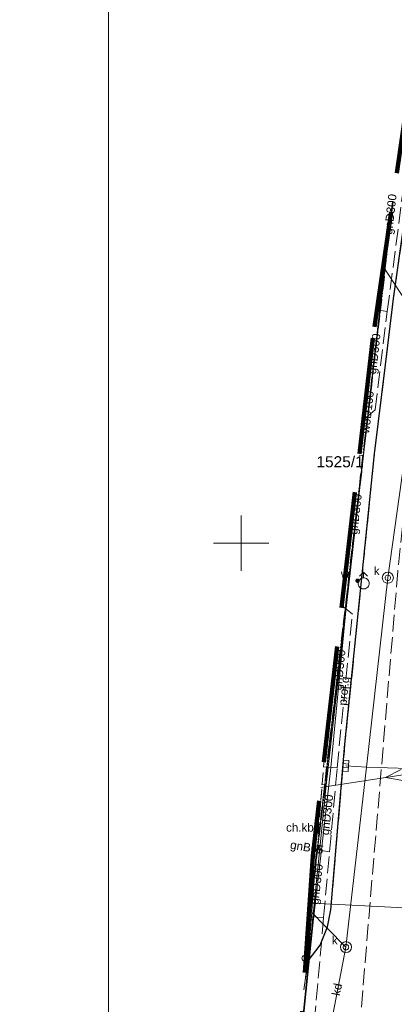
# Model space of a CAD drawing. Extents: x 0 to 6568752, y 0 to 5584302.
# Tile 10 of 74: x 6568230 to 6568264, y 5584008 to 5584097. Entities that reach past the tile are written whole.
import ezdxf
from ezdxf.enums import TextEntityAlignment as Align

# ---------------------------------------------------------------- set-up
doc = ezdxf.new("R2010")
doc.units = 0
doc.header["$PDSIZE"] = 0.75
for name, pattern in [('GAK', [3.5, 2, -0.7, 0.1, -0.7]), ('KROPK2-2-2', [3.49, 1, -0.47, 0.05, -0.47, 1, -0.5]), ('PRZER1-1', [1, 0.5, -0.5]), ('PRZER2-1', [1.5, 1, -0.5]), ('PRZER3-1', [2, 1.5, -0.5])]:
    doc.linetypes.add(name, pattern=pattern)
doc.layers.get('0').update_dxf_attribs({"linetype": 'CONTINUOUS'})
doc.layers.get('Defpoints').update_dxf_attribs({"linetype": 'CONTINUOUS'})
for name, color, linetype, lineweight in [('EGDE', 7, 'CONTINUOUS', 18), ('EGDE_O', 7, 'CONTINUOUS', 18), ('EGPG', 7, 'CONTINUOUS', 18), ('GESGPS', 7, 'CONTINUOUS', 35), ('OTKC', 7, 'CONTINUOUS', 18), ('OTKC_O', 7, 'CONTINUOUS', 18), ('OTKJ', 7, 'CONTINUOUS', 18), ('OTKK', 7, 'CONTINUOUS', 25), ('OTZT', 7, 'CONTINUOUS', 18), ('ramka sekcji', 7, 'CONTINUOUS', 18), ('siec', 7, 'GAK', 70), ('SUPK', 7, 'CONTINUOUS', 18), ('SUPW', 7, 'CONTINUOUS', 18), ('SUPW_O', 7, 'CONTINUOUS', 18), ('zakres', 6, 'PRZER3-1', 106)]:
    doc.layers.add(name, color=color, linetype=linetype, lineweight=lineweight)
for name, color, linetype, lineweight, true_color in [('EGUG', 7, 'CONTINUOUS', 18, 0x008000), ('GELULI', 7, 'CONTINUOUS', 18, 0xfeffff), ('SUEP', 1, 'CONTINUOUS', 18, 0xff0000), ('SUGP', 7, 'CONTINUOUS', 18, 0xbfbf00), ('SUGP_O', 7, 'CONTINUOUS', 18, 0xbfbf00), ('SUKK', 7, 'CONTINUOUS', 18, 0x803300), ('SUKP', 7, 'CONTINUOUS', 18, 0x803300), ('SUKP_O', 7, 'CONTINUOUS', 18, 0x803300), ('SUWH', 5, 'CONTINUOUS', 18, 0x0000ff), ('SUWP', 5, 'CONTINUOUS', 18, 0x0000ff), ('SUWP_O', 5, 'CONTINUOUS', 18, 0x0000ff), ('SUWW', 5, 'CONTINUOUS', 18, 0x0000ff), ('SUWW_O', 5, 'CONTINUOUS', 18, 0x0000ff)]:
    doc.layers.add(name, color=color, linetype=linetype, lineweight=lineweight, true_color=true_color)
doc.styles.add('Arial', font='arial.ttf')
doc.styles.add('GEO-INFO', font='arial.ttf')
doc.dimstyles.get("Standard").update_dxf_attribs({"dimtxt": 0.18, "dimasz": 0.18, "dimexe": 0.18, "dimexo": 0.0625, "dimgap": 0.09, "dimtad": 0, "dimtih": 1, "dimtoh": 1, "dimdec": 4, "dimzin": 0, "dimdsep": 46, "dimtxsty": 'Standard', "dimcen": 0.09, "dimadec": 0, "dimazin": 0, "dimtfac": 1, "dimtdec": 4, "dimtofl": 0, "dimtmove": 0, "dimatfit": 3, "dimfxl": 0, "dimtolj": 1, "dimtzin": 0, "dimarcsym": 0})

# ---------------------------------------------------------------- blocks, each defined once
blk = doc.blocks.new('D_GUPWZA1')
blk.add_hatch(color=0).paths.add_polyline_path([(-0.2, 0), (-0.193185, -0.051764), (-0.173205, -0.1), (-0.141421, -0.141421), (-0.1, -0.173205), (-0.051764, -0.193185), (0, -0.2), (0.051764, -0.193185), (0.1, -0.173205), (0.141421, -0.141421), (0.173205, -0.1), (0.193185, -0.051764), (0.2, 0), (0.193185, 0.051764), (0.173205, 0.1), (0.141421, 0.141421), (0.1, 0.173205), (0.051764, 0.193185), (0, 0.2), (-0.051764, 0.193185), (-0.1, 0.173205), (-0.141421, 0.141421), (-0.173205, 0.1), (-0.193185, 0.051764)])
blk = doc.blocks.new('D_GUPIWZ1_1')
at = {"color": 0}
blk.add_lwpolyline([(0, 0.25), (0.064705, 0.241481), (0.125, 0.216506), (0.176777, 0.176777), (0.216506, 0.125), (0.241481, 0.064705), (0.25, 0), (0.241481, -0.064705), (0.216506, -0.125), (0.176777, -0.176777), (0.125, -0.216506), (0.064705, -0.241481), (0, -0.25), (-0.064705, -0.241481), (-0.125, -0.216506), (-0.176777, -0.176777), (-0.216506, -0.125), (-0.241481, -0.064705), (-0.25, 0), (-0.241481, 0.064705), (-0.216506, 0.125), (-0.176777, 0.176777), (-0.125, 0.216506), (-0.064705, 0.241481)], close=True, dxfattribs=at)
blk = doc.blocks.new('D_GUPKKS1')
at = {"color": 0}
blk.add_lwpolyline([(0.5, -0.25), (-0.5, -0.25), (-0.5, 0.25), (0.5, 0.25)], close=True, dxfattribs=at)
for points in [[(-0.175, -0.25), (-0.175, 0.25)], [(0.175, -0.25), (0.175, 0.25)]]:
    blk.add_lwpolyline(points, dxfattribs=at)
blk = doc.blocks.new('D_GUPWDT1')
at = {"color": 0}
for points in [[(-0.353553, 0.646447), (0, 1), (0.353553, 0.646447)], [(0, 0.5), (0, 1)]]:
    blk.add_lwpolyline(points, dxfattribs=at)
blk.add_lwpolyline([(0, 0.5), (0.086824, 0.492404), (0.17101, 0.469846), (0.25, 0.433013), (0.321394, 0.383022), (0.383022, 0.321394), (0.433013, 0.25), (0.469846, 0.17101), (0.492404, 0.086824), (0.5, 0), (0.492404, -0.086824), (0.469846, -0.17101), (0.433013, -0.25), (0.377875, -0.32743), (0.309079, -0.393027), (0.229113, -0.444418), (0.140866, -0.479746), (0.047528, -0.497736), (-0.047528, -0.497736), (-0.140866, -0.479746), (-0.229113, -0.444418), (-0.309079, -0.393027), (-0.377875, -0.32743), (-0.433013, -0.25), (-0.4725, -0.163534), (-0.494911, -0.071157), (-0.499434, 0.023791), (-0.485906, 0.117879), (-0.454816, 0.207708), (-0.407288, 0.290028), (-0.34504, 0.361867), (-0.27032, 0.420627), (-0.185831, 0.464184), (-0.094626, 0.490964)], close=True, dxfattribs=at)
blk = doc.blocks.new('D_GEPPGD1_1')
at = {"color": 0}
blk.add_lwpolyline([(0, 0.25), (0.077254, 0.237764), (0.146946, 0.202254), (0.202254, 0.146946), (0.237764, 0.077254), (0.25, 0), (0.237764, -0.077254), (0.202254, -0.146946), (0.146946, -0.202254), (0.077254, -0.237764), (0, -0.25), (-0.077254, -0.237764), (-0.146946, -0.202254), (-0.202254, -0.146946), (-0.237764, -0.077254), (-0.25, 0), (-0.237764, 0.077254), (-0.202254, 0.146946), (-0.146946, 0.202254), (-0.077254, 0.237764)], close=True, dxfattribs=at)
blk = doc.blocks.new('D_SUEP1')
at = {"color": 0}
blk.add_lwpolyline([(-0.75, -0.5), (0.75, 0), (-0.75, 0.5)], dxfattribs=at)
blk = doc.blocks.new('*D45')
at = {"layer": 'Defpoints', "color": 0}
for p in [(6568647.5, 5584150), (6568650, 5584150), (0, 0)]:
    blk.add_point(p, dxfattribs=at)
at = {"layer": 'ramka sekcji', "color": 0, "lineweight": -2}
blk.add_line((6568649.938, 5584150), (6568647.5, 5584150), dxfattribs=at)
at = {"layer": 'ramka sekcji', "color": 0, "insert": (6568644.106, 5584150), "char_height": 0.75, "attachment_point": 5, "style": 'GEO-INFO'}
blk.add_mtext('\\A1;5584150.0000', dxfattribs=at)
blk = doc.blocks.new('*D46')
at = {"layer": 'Defpoints', "color": 0}
for p in [(6568650, 5584152.5), (6568650, 5584150), (0, 0)]:
    blk.add_point(p, dxfattribs=at)
at = {"layer": 'ramka sekcji', "color": 0, "lineweight": -2}
blk.add_line((6568650, 5584150.062), (6568650, 5584152.5), dxfattribs=at)
at = {"layer": 'ramka sekcji', "color": 0, "insert": (6568650, 5584155.896), "char_height": 0.75, "attachment_point": 5, "rotation": 90, "style": 'GEO-INFO'}
blk.add_mtext('\\A1;6568650.0000', dxfattribs=at)
blk = doc.blocks.new('*D47')
at = {"layer": 'Defpoints', "color": 0}
for p in [(6568250, 5584200), (6568252.5, 5584200), (0, 0)]:
    blk.add_point(p, dxfattribs=at)
at = {"layer": 'ramka sekcji', "color": 0, "lineweight": -2}
blk.add_line((6568250.062, 5584200), (6568252.5, 5584200), dxfattribs=at)
at = {"layer": 'ramka sekcji', "color": 0, "insert": (6568255.894, 5584200), "char_height": 0.75, "attachment_point": 5, "style": 'GEO-INFO'}
blk.add_mtext('\\A1;5584200.0000', dxfattribs=at)
blk = doc.blocks.new('*D48')
at = {"layer": 'Defpoints', "color": 0}
for p in [(6568250, 5584202.5), (6568250, 5584200), (0, 0)]:
    blk.add_point(p, dxfattribs=at)
at = {"layer": 'ramka sekcji', "color": 0, "lineweight": -2}
blk.add_line((6568250, 5584200.062), (6568250, 5584202.5), dxfattribs=at)
at = {"layer": 'ramka sekcji', "color": 0, "insert": (6568250, 5584205.896), "char_height": 0.75, "attachment_point": 5, "rotation": 90, "style": 'GEO-INFO'}
blk.add_mtext('\\A1;6568250.0000', dxfattribs=at)

msp = doc.modelspace()

# ---------------------------------------------------------------- linework, layer by layer
at = {"layer": 'EGDE', "linetype": 'Continuous', "elevation": 10.22}
for points in [[(6568263.68464, 5584080.82187), (6568255.99101, 5584014.77215)], [(6568255.99101, 5584014.77215), (6568263.68464, 5584080.82187)]]:
    msp.add_lwpolyline(points, dxfattribs=at)
at = {"layer": 'EGUG', "linetype": 'PRZER1-1', "lineweight": 18, "elevation": 10.08}
for points in [[(6568263.68464, 5584080.82187), (6568255.99101, 5584014.77215)], [(6568255.99101, 5584014.77215), (6568263.68464, 5584080.82187)]]:
    msp.add_lwpolyline(points, dxfattribs=at)
at = {"layer": 'GELULI', "linetype": 'PRZER3-1', "lineweight": 18, "elevation": 9.97}
msp.add_lwpolyline([(6568319.19104, 5584273.59118), (6568317.37316, 5584268.23555), (6568309.68055, 5584250.53856), (6568289.86245, 5584190.47418), (6568285.07942, 5584172.75901), (6568279.69204, 5584149.0357), (6568272.77184, 5584111.16796), (6568271.26664, 5584099.36855), (6568266.94368, 5584075.42787), (6568264.14881, 5584047.52502), (6568260.73474, 5584006.78646), (6568257.68002, 5583953.56117), (6568257.32084, 5583948.9349)], dxfattribs=at)
at = {"layer": 'GESGPS', "linetype": 'KROPK2-2-2', "lineweight": 35, "elevation": 10.1}
for points in [[(6568255.99101, 5584014.77215), (6568263.68464, 5584080.82187)], [(6568263.68464, 5584080.82187), (6568255.99101, 5584014.77215)]]:
    msp.add_lwpolyline(points, dxfattribs=at)
at = {"layer": 'OTKC', "linetype": 'PRZER2-1', "lineweight": 18, "elevation": 10.18}
for points in [[(6568266.05365, 5584097.07086), (6568267.42, 5584096.86), (6568265.39, 5584083.6), (6568263.75, 5584072.07), (6568263.02, 5584066.09), (6568262.03, 5584058.06), (6568259.37, 5584031.88), (6568258.09, 5584016.93)], [(6568261.09335, 5584061.65353), (6568261.12, 5584061.65), (6568261.23275, 5584062.85422)], [(6568256.71328, 5584023.92552), (6568256.94, 5584023.86), (6568257.52, 5584030.79), (6568257.51044, 5584030.79191)], [(6568258.09, 5584016.93), (6568257.78, 5584015.4), (6568257.13, 5584013.77), (6568256.04, 5584012.34), (6568256.75, 5584021.78), (6568256.47257, 5584021.85215)]]:
    msp.add_lwpolyline(points, dxfattribs=at)
at = {"layer": 'OTKJ', "linetype": 'PRZER3-1', "lineweight": 18, "elevation": 10.18}
for points in [[(6568255.65102, 5584009.73409), (6568256.04, 5584012.34), (6568257.13, 5584013.77), (6568257.78, 5584015.4), (6568258.09, 5584016.93), (6568259.37, 5584031.88), (6568262.03, 5584058.06), (6568263.02, 5584066.09), (6568263.75, 5584072.07), (6568265.39, 5584083.6), (6568267.42, 5584096.86), (6568269.36, 5584108.38), (6568270.67, 5584115.26), (6568273.94, 5584132.16), (6568275.95, 5584142.11), (6568277.58, 5584149.91), (6568280.03, 5584160.7), (6568281.93, 5584168.24)], [(6568255.81728, 5584012.1978), (6568256.04, 5584012.34), (6568255.65102, 5584009.73409)]]:
    msp.add_lwpolyline(points, dxfattribs=at)
at = {"layer": 'OTKK', "linetype": 'Continuous', "lineweight": 25, "elevation": 10.18}
msp.add_lwpolyline([(6568255.81728, 5584012.1978), (6568256.04, 5584012.34), (6568257.13, 5584013.77), (6568257.78, 5584015.4), (6568258.09, 5584016.93), (6568259.37, 5584031.88), (6568262.03, 5584058.06), (6568263.02, 5584066.09), (6568263.75, 5584072.07), (6568265.39, 5584083.6), (6568267.42, 5584096.86), (6568269.36, 5584108.38), (6568270.67, 5584115.26), (6568273.94, 5584132.16), (6568275.95, 5584142.11), (6568277.58, 5584149.91), (6568280.03, 5584160.7), (6568281.93, 5584168.24)], dxfattribs=at)
at = {"layer": 'OTZT', "color": 7, "linetype": 'PRZER2-1', "lineweight": 18, "elevation": 10.1}
for points in [[(6568261.23275, 5584062.85422), (6568261.12, 5584061.65), (6568261.09335, 5584061.65353)], [(6568257.51044, 5584030.79191), (6568257.52, 5584030.79), (6568256.94, 5584023.86), (6568256.71328, 5584023.92552)], [(6568256.47257, 5584021.85215), (6568256.75, 5584021.78), (6568256.04, 5584012.34), (6568255.81728, 5584012.1978)]]:
    msp.add_lwpolyline(points, dxfattribs=at)
at = {"layer": 'ramka sekcji'}
for q in [(6568250, 5584052.5), (6568247.5, 5584050), (6568250, 5584047.5), (6568252.5, 5584050)]:
    msp.add_line((6568250, 5584050), q, dxfattribs=at)
at = {"layer": 'siec', "linetype": 'ByBlock', "lineweight": 20}
msp.add_lwpolyline([(6568734.39713, 5584289.91756), (6568238.01967, 5584289.91756), (6568238.01967, 5583920.87902), (6568734.39713, 5583920.87902)], close=True, dxfattribs=at)
at = {"layer": 'SUEP', "linetype": 'Continuous', "lineweight": 18, "elevation": 10.14}
for points in [[(6568262.8295, 5584074.95644), (6568272.23, 5584060.56)], [(6568257.182, 5584027.96288), (6568268.71018, 5584029.73457)], [(6568256.17146, 5584017.44607), (6568256.4417, 5584017.54991), (6568265.27821, 5584017.09372), (6568264.0933, 5583992.64655), (6568262.58344, 5583966.25504), (6568268.82381, 5583960.05496), (6568267.64219, 5583948.53883)]]:
    msp.add_lwpolyline(points, dxfattribs=at)
at = {"layer": 'SUGP', "linetype": 'PRZER3-1', "lineweight": 18, "elevation": 10.14}
for points in [[(6568261.03162, 5584061.12178), (6568262.10392, 5584062.02195), (6568263.18892, 5584070.89595), (6568264.73194, 5584082.67695), (6568265.95805, 5584091.06252)], [(6568263.18892, 5584070.89595), (6568262.26081, 5584071.0558)], [(6568257.44636, 5584016.26156), (6568257.97914, 5584022.17384), (6568258.65992, 5584029.73295), (6568260.04249, 5584043.60494), (6568259.08906, 5584044.38944)], [(6568258.65992, 5584029.73295), (6568257.39932, 5584029.83483)], [(6568257.97914, 5584022.17384), (6568256.53873, 5584022.42209)], [(6568257.44636, 5584016.26156), (6568255.7306, 5583997.21539), (6568254.34893, 5583976.05089), (6568252.59814, 5583949.2539)], [(6568256.09471, 5584016.30874), (6568257.44636, 5584016.26156)]]:
    msp.add_lwpolyline(points, dxfattribs=at)
at = {"layer": 'SUGP', "linetype": 'Continuous', "lineweight": 18, "elevation": 10.14}
for points in [[(6568263.4199, 5584079.00603), (6568262.51372, 5584071.10049), (6568260.999, 5584057.88101), (6568259.7926, 5584047.35469), (6568258.10291, 5584029.78664), (6568257.24449, 5584022.36704), (6568256.5219, 5584016.12427)], [(6568262.51372, 5584071.10049), (6568262.27295, 5584071.13912)], [(6568260.999, 5584057.88101), (6568260.66386, 5584057.95409)], [(6568259.7926, 5584047.35469), (6568259.43995, 5584047.41186)], [(6568258.10291, 5584029.78664), (6568257.40025, 5584029.84283)], [(6568257.24449, 5584022.36704), (6568256.54581, 5584022.48307)], [(6568255.18225, 5584002.78783), (6568256.5219, 5584016.12427)], [(6568256.5219, 5584016.12427), (6568256.06894, 5584015.92697)]]:
    msp.add_lwpolyline(points, dxfattribs=at)
at = {"layer": 'SUKP', "linetype": 'Continuous', "lineweight": 18, "elevation": 10.14}
for points in [[(6568279.56, 5584153.3), (6568276.68, 5584130.8), (6568271.9, 5584104.24), (6568269.16154, 5584087.59811), (6568267.62, 5584078.23), (6568263.24, 5584046.89), (6568261.30141, 5584029.80677), (6568259.46, 5584013.58)], [(6568261.30141, 5584029.80677), (6568259.44, 5584029.93)], [(6568265.1, 5584029.7), (6568261.30141, 5584029.80677)], [(6568256.1366, 5584016.92944), (6568259.46, 5584013.58)], [(6568259.46, 5584013.58), (6568257.98176, 5584005.91885)]]:
    msp.add_lwpolyline(points, dxfattribs=at)
at = {"layer": 'SUPK', "linetype": 'Continuous', "lineweight": 18, "elevation": 10.14}
for points in [[(6568263.24, 5584046.39, -1), (6568263.24, 5584047.39, -1)], [(6568259.46, 5584013.08, -1), (6568259.46, 5584014.08, -1)]]:
    msp.add_lwpolyline(points, format="xyb", close=True, dxfattribs=at)
at = {"layer": 'SUWP', "linetype": 'Continuous', "lineweight": 18, "elevation": 10.14}
for points in [[(6568255.30039, 5584004.53848), (6568257.67762, 5584028.179), (6568263.44795, 5584079.19839)], [(6568257.67762, 5584028.179), (6568257.21892, 5584028.28088)]]:
    msp.add_lwpolyline(points, dxfattribs=at)
at = {"layer": 'zakres', "ltscale": 7}
msp.add_lwpolyline([(6568419.28314, 5584244.20999), (6568355.04246, 5584262.48696), (6568313.61581, 5584275.31799), (6568306.59555, 5584258.01123), (6568299.2612, 5584234.56823), (6568280.6299, 5584172.98146), (6568276.44824, 5584154.31965), (6568267.58948, 5584107.60505), (6568261.88828, 5584068.50066), (6568256.46359, 5584021.7748), (6568252.69909, 5583965.99225), (6568250.34937, 5583966.23815), (6568248.9828, 5583949.49809), (6568593.23088, 5583926.24598)], dxfattribs=at)

# ---------------------------------------------------------------- block references
at = {"layer": 'EGPG', "linetype": 'Continuous', "lineweight": 18}
msp.add_blockref('D_GEPPGD1_1', (6568255.73571, 5584012.58043, 10.24), dxfattribs=at)
at = {"layer": 'SUEP', "linetype": 'Continuous', "lineweight": 18, "rotation": 188.7370698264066}
msp.add_blockref('D_SUEP1', (6568263.7682, 5584028.97507, 10.14), dxfattribs=at)
at = {"layer": 'SUKK', "linetype": 'Continuous', "lineweight": 18, "rotation": 265.0561972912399}
msp.add_blockref('D_GUPKKS1', (6568259.44, 5584029.93, 10.16), dxfattribs=at)
at = {"layer": 'SUPW', "linetype": 'Continuous', "lineweight": 18}
for p in [(6568263.24, 5584046.89, 10.18), (6568259.46, 5584013.58, 10.18)]:
    msp.add_blockref('D_GUPIWZ1_1', p, dxfattribs=at)
at = {"layer": 'SUWH', "linetype": 'Continuous', "lineweight": 18}
msp.add_blockref('D_GUPWDT1', (6568261.05, 5584046.38, 10.16), dxfattribs=at)
at = {"layer": 'SUWW', "linetype": 'Continuous', "lineweight": 18}
msp.add_blockref('D_GUPWZA1', (6568260.51, 5584046.62, 10.16), dxfattribs=at)

# ---------------------------------------------------------------- texts
at = {"layer": 'EGDE_O', "linetype": 'Continuous', "style": 'Arial'}
msp.add_text('1525/1', height=1, dxfattribs=at).set_placement((6568258.92677, 5584056.85182, 10.8), align=Align.CENTER)
at = {"layer": 'OTKC_O', "linetype": 'Continuous', "lineweight": 0, "style": 'Arial'}
msp.add_text('ch.kb.', height=0.75, dxfattribs=at).set_placement((6568255.44757, 5584023.99414, 10.8), align=Align.CENTER)
at = {"layer": 'SUGP_O', "linetype": 'Continuous', "lineweight": 0, "style": 'Arial'}
for s, rotation, p in [('gnD300', 83.4609401, (6568263.8306, 5584079.62861, 10.8)), ('gnD300', 83.4634263, (6568262.3792, 5584067.05015, 10.8)), ('gnD300', 83.4619237, (6568260.68737, 5584052.58443, 10.8)), ('gnD300', 84.5062323, (6568259.23988, 5584038.54257, 10.8)), ('proj.g', 84.3083207, (6568259.64323, 5584036.63984, 10.8)), ('gnD300', 83.40037, (6568258.11376, 5584025.47108, 10.8)), ('gnB65', 350.5701999, (6568255.87863, 5584022.21798, 10.8)), ('gnD300', 83.3975013, (6568257.17472, 5584019.21191, 10.8))]:
    msp.add_text(s, height=0.75, rotation=rotation, dxfattribs=at).set_placement(p, align=Align.CENTER)
at = {"layer": 'SUKP_O', "linetype": 'Continuous', "lineweight": 0, "style": 'Arial'}
msp.add_text('kd', height=0.75, rotation=79.0788, dxfattribs=at).set_placement((6568259.00904, 5584009.69382, 10.8), align=Align.CENTER)
at = {"layer": 'SUPW_O', "linetype": 'Continuous', "lineweight": 0, "style": 'Arial'}
for p in [(6568262.49, 5584047.14, 10.8), (6568258.71, 5584013.83, 10.8)]:
    msp.add_text('k', height=0.75, dxfattribs=at).set_placement(p, align=Align.RIGHT)
at = {"layer": 'SUWP_O', "linetype": 'Continuous', "lineweight": 0, "style": 'Arial'}
msp.add_text('woD100', height=0.75, rotation=83.5472191, dxfattribs=at).set_placement((6568261.77349, 5584061.78195, 10.8), align=Align.CENTER)
at = {"layer": 'SUWW_O', "linetype": 'Continuous', "lineweight": 0, "style": 'Arial'}
msp.add_text('w', height=0.75, dxfattribs=at).set_placement((6568259.76, 5584046.87, 10.8), align=Align.RIGHT)

# ---------------------------------------------------------------- dimensions: what is measured, and where the dimension line sits
at = {"layer": 'ramka sekcji'}
for feature_location, offset, dtype, picture, middle in [((6568250, 5584200), (0, 2.5), 1, '*D48', (6568250, 5584205.8956787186)), ((6568250, 5584200), (2.5, 0), 0, '*D47', (6568255.8936323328, 5584200)), ((6568650, 5584150), (0, 2.5), 1, '*D46', (6568650, 5584155.8956787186)), ((6568650, 5584150), (-2.5, 0), 0, '*D45', (6568644.1063676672, 5584150))]:
    dim = msp.add_ordinate_dim(feature_location=feature_location, offset=offset, dtype=dtype, origin=(0, 0), dimstyle='Standard', override={"dimtxt": 0.75, "dimtxsty": 'GEO-INFO'}, dxfattribs=at)
    dim.commit()
    dim.dimension.update_dxf_attribs({"geometry": picture, "text_midpoint": middle})

doc.saveas('drawing.dxf')
